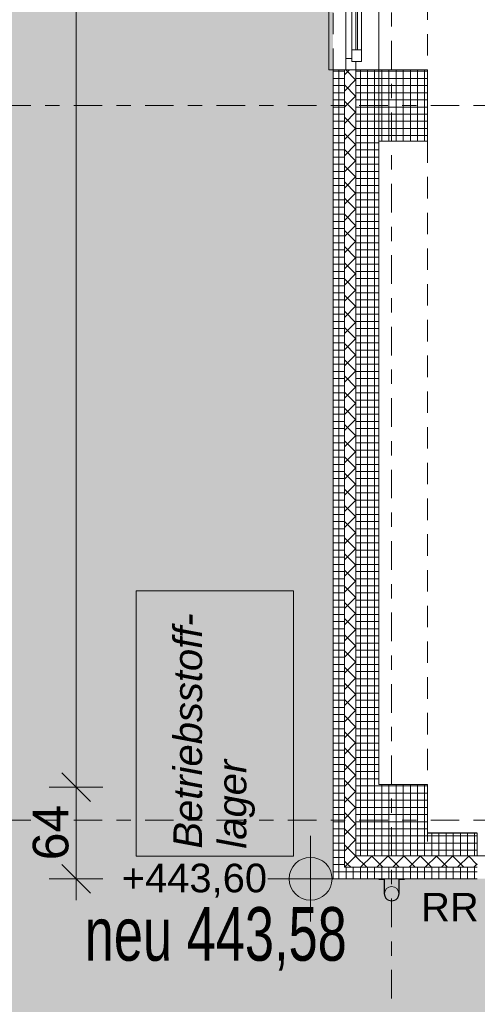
# Model space of a CAD drawing. Header units: metres. Extents: x -167 to 338, y -186 to 508.
# Tile 17 of 113: x 15.15 to 18.35, y 27.3 to 34.19. Entities that reach past the tile are written whole.
import ezdxf
from ezdxf.enums import TextEntityAlignment as Align

# ---------------------------------------------------------------- set-up
doc = ezdxf.new("R2010")
doc.units = ezdxf.units.M
doc.header["$MEASUREMENT"] = 0
for name, pattern in [('Raster', [0.4, 0.2, -0.1, 0, -0.1]), ('Strichlinie eng', [0.23, 0.15, -0.08]), ('Öffnungslinie Tür Fenster', [0.23, 0.15, -0.08])]:
    doc.linetypes.add(name, pattern=pattern)
for name, color, linetype in [('10 Stütze', 7, 'Continuous'), ('10 Wand außen', 7, 'Continuous'), ('20 Decke', 7, 'Continuous'), ('30 Dachentwässerung', 7, 'Continuous'), ('60 Gelände 2D Übersicht', 7, 'Continuous'), ('80 Raum', 7, 'Continuous'), ('90 Achsraster', 7, 'Continuous'), ('94 Genehmigungsplanung Bemaßung', 7, 'Continuous'), ('Beschriftung-Punkte', 7, 'Continuous')]:
    doc.layers.add(name, color=color, linetype=linetype)
doc.styles.add('ERSTELLTER_STIL_1', font='arial.ttf')
doc.styles.add('ERSTELLTER_STIL_2', font='arial.ttf')
doc.styles.add('ERSTELLTER_STIL_4', font='arial.ttf')
doc.styles.add('ERSTELLTER_STIL_7', font='arial.ttf', dxfattribs={"width": 0.7})
doc.dimstyles.new('ERSTELLTER_STIL__1', dxfattribs={"dimtxt": 0.25, "dimasz": 0.19, "dimexe": 0.18, "dimexo": 0.1, "dimgap": 0, "dimtad": 1, "dimtih": 1, "dimtoh": 1, "dimzin": 0, "dimdsep": 46, "dimtxsty": 'ERSTELLTER_STIL_1', "dimblk": 'ARROWHEAD_6', "dimblk1": 'ARROWHEAD_6', "dimblk2": 'ARROWHEAD_6', "dimcen": 0.09, "dimclrd": 7, "dimclre": 7, "dimclrt": 7, "dimazin": 0, "dimtfac": 1, "dimtdec": 4, "dimtmove": 0, "dimatfit": 3, "dimfxl": 1, "dimtolj": 1, "dimtzin": 0, "dimarcsym": 0})
doc.dimstyles.new('ERSTELLTER_STIL__2', dxfattribs={"dimtxt": 0.25, "dimasz": 0.19, "dimexe": 0.18, "dimexo": 0.1, "dimgap": 0, "dimtad": 1, "dimzin": 0, "dimdsep": 46, "dimtxsty": 'ERSTELLTER_STIL_1', "dimblk": 'ARROWHEAD_6', "dimblk1": 'ARROWHEAD_6', "dimblk2": 'ARROWHEAD_6', "dimcen": 0.09, "dimclrd": 7, "dimclre": 7, "dimclrt": 7, "dimazin": 0, "dimtfac": 1, "dimtdec": 4, "dimtmove": 0, "dimatfit": 3, "dimfxl": 1, "dimtolj": 1, "dimtzin": 0, "dimarcsym": 0})
pattern_1 = [(45, (27236.132094, 33357.27905), (-0.0565685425, 0.0565685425), []), (135, (27236.132094, 33357.27905), (0.0565685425, 0.0565685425), [])]
pattern_2 = [(0, (27236.132094, 33357.27905), (0, 0.05), []), (90, (27236.132094, 33357.27905), (-0.05, 0), [])]

# ---------------------------------------------------------------- blocks, each defined once
blk = doc.blocks.new('4-Flügelfenster 27_2')
at = {"layer": '10 Wand außen', "color": 7, "linetype": 'Continuous', "lineweight": 13}
for p, q in [((-2.2507, 0.16), (2.2507, 0.16)), ((-2.2507, -0.16), (-2.2507, -0.19)), ((-2.2507, -0.19), (2.2507, -0.19)), ((2.2507, -0.19), (2.2507, -0.16))]:
    blk.add_line(p, q, dxfattribs=at)
at = {"layer": '10 Wand außen', "color": 8, "linetype": 'Continuous', "lineweight": 18}
for p, q in [((-2.2507, 0), (-2.2507, 0.16)), ((2.2507, 0), (2.2507, 0.16)), ((-2.2507, -0.07), (-2.2507, 0)), ((-2.2507, -0.07), (-2.2507, 0)), ((2.2507, -0.07), (2.2507, 0)), ((2.2507, -0.07), (2.2507, 0)), ((-2.2507, -0.08), (-2.2507, -0.07)), ((-2.2507, -0.16), (-2.2507, -0.08)), ((2.2507, -0.08), (2.2507, -0.07)), ((2.2507, -0.16), (2.2507, -0.08))]:
    blk.add_line(p, q, dxfattribs=at)
at = {"layer": '10 Wand außen', "color": 7, "linetype": 'Continuous', "lineweight": 18}
for p, q in [((-2.2507, 0), (-2.1907, 0)), ((-2.1907, -0.03), (-2.1907, 0.04)), ((-2.1907, 0.04), (-2.1107, 0.04)), ((-2.1907, 0), (-2.1907, -0.03)), ((-2.1107, 0.04), (-1.1654, 0.04)), ((-2.1107, 0.04), (-2.1107, -0.03)), ((-2.1107, 0.01), (-1.1654, 0.01)), ((-1.1654, -0.03), (-1.1654, 0.04)), ((-1.1654, 0.04), (-1.1054, 0.04)), ((-1.1054, 0.04), (-1.1054, 0.005)), ((-1.1054, 0.005), (-1.1054, 0.04)), ((-1.1054, 0.04), (-1.0254, 0.04)), ((-1.1054, 0.005), (-1.0854, 0.005)), ((-1.0854, 0.005), (-1.1054, 0.005)), ((-1.0854, 0.005), (-1.0854, -0.03)), ((-1.0854, -0.03), (-1.0854, 0.005)), ((-1.0254, 0.04), (-0.07, 0.04)), ((-1.0254, 0.04), (-1.0254, -0.03)), ((-1.0254, 0.01), (-0.07, 0.01)), ((-0.07, -0.03), (-0.07, 0.04)), ((-0.07, 0.04), (0.01, 0.04)), ((0.01, 0.005), (-0.01, 0.005)), ((-0.01, 0.005), (-0.01, -0.03)), ((-0.01, -0.03), (-0.01, 0.005)), ((-0.01, 0.005), (0.01, 0.005)), ((0.01, 0.04), (0.01, 0.005)), ((0.01, 0.04), (0.07, 0.04)), ((0.01, 0.005), (0.01, 0.04)), ((0.07, 0.04), (1.0254, 0.04)), ((0.07, 0.04), (0.07, -0.03)), ((0.07, 0.01), (1.0254, 0.01)), ((1.0254, -0.03), (1.0254, 0.04)), ((1.0254, 0.04), (1.0854, 0.04)), ((1.0854, 0.04), (1.0854, 0.005)), ((1.0854, 0.005), (1.0854, 0.04)), ((1.0854, 0.04), (1.1654, 0.04)), ((1.0854, 0.005), (1.1054, 0.005)), ((1.1054, 0.005), (1.0854, 0.005)), ((1.1054, 0.005), (1.1054, -0.03)), ((1.1054, -0.03), (1.1054, 0.005)), ((1.1654, 0.04), (2.1107, 0.04)), ((1.1654, 0.04), (1.1654, -0.03)), ((1.1654, 0.01), (2.1107, 0.01)), ((2.1107, -0.03), (2.1107, 0.04)), ((2.1107, 0.04), (2.1907, 0.04)), ((2.1907, 0.04), (2.1907, -0.03)), ((2.1907, -0.03), (2.1907, 0)), ((2.1907, 0), (2.2507, 0)), ((-2.1907, -0.03), (-2.1707, -0.03)), ((-2.1107, -0.03), (-2.1907, -0.03)), ((-2.1707, -0.03), (-2.1707, -0.07)), ((-1.1654, 0), (-2.1107, 0)), ((-1.1654, -0.03), (-2.1107, -0.03)), ((-1.0854, -0.03), (-1.1654, -0.03)), ((-1.0254, -0.03), (-1.0854, -0.03)), ((-0.07, 0), (-1.0254, 0)), ((-0.07, -0.03), (-1.0254, -0.03)), ((-0.01, -0.03), (-0.07, -0.03)), ((0.07, -0.03), (-0.01, -0.03)), ((1.0254, 0), (0.07, 0)), ((1.0254, -0.03), (0.07, -0.03)), ((1.1054, -0.03), (1.0254, -0.03)), ((1.1654, -0.03), (1.1054, -0.03)), ((2.1107, 0), (1.1654, 0)), ((2.1107, -0.03), (1.1654, -0.03)), ((2.1907, -0.03), (2.1107, -0.03)), ((2.1707, -0.07), (2.1707, -0.03)), ((2.1707, -0.03), (2.1907, -0.03)), ((-2.1707, -0.07), (-2.2507, -0.07)), ((2.1707, -0.07), (-2.1707, -0.07)), ((2.2507, -0.07), (2.1707, -0.07))]:
    blk.add_line(p, q, dxfattribs=at)
at = {"layer": '10 Wand außen', "color": 7, "linetype": 'Strichlinie eng', "lineweight": 13}
blk.add_line((-2.2507, -0.16), (2.2507, -0.16), dxfattribs=at)
blk = doc.blocks.new('Standard-Rastermarker_138')
at = {"layer": '90 Achsraster', "color": 14, "linetype": 'Raster', "lineweight": 18, "true_color": 0xa80000}
blk.add_line((1, 0), (24.6809, 0), dxfattribs=at)
at = {"layer": '90 Achsraster', "color": 14, "lineweight": 18, "true_color": 0xa80000, "style": 'ERSTELLTER_STIL_2'}
for tag, p in [('AC_MarkerText_1_0', (-0.5686, -0.0686)), ('AC_MarkerText_1_1', (25.8123, -0.0686))]:
    blk.add_attdef(tag, text='', height=0.3, rotation=90, dxfattribs=at).set_placement(p, align=Align.TOP_CENTER)
blk = doc.blocks.new('Standard-Rastermarker_139')
at = {"layer": '90 Achsraster', "color": 14, "linetype": 'Raster', "lineweight": 18, "true_color": 0xa80000}
blk.add_line((1, 0), (45.4427, 0), dxfattribs=at)
at = {"layer": '90 Achsraster', "color": 14, "lineweight": 18, "true_color": 0xa80000, "style": 'ERSTELLTER_STIL_2'}
for tag, p in [('AC_MarkerText_1_0', (-0.35, 0.15)), ('AC_MarkerText_1_1', (46.7927, 0.15))]:
    blk.add_attdef(tag, text='', height=0.3, dxfattribs=at).set_placement(p, align=Align.TOP_CENTER)
blk = doc.blocks.new('Fallrohr 27')
at = {"layer": '30 Dachentwässerung', "color": 7, "linetype": 'Continuous', "lineweight": 13, "flags": 128}
for points in [[(-0.09, 0.05), (-0.0502, 0.05), (-0.0502, -0.05, 1), (0.0502, -0.05), (0.0502, 0.05), (0.09, 0.05), (0.09, 0.048), (0.052, 0.048), (0.052, -0.05, -1), (-0.052, -0.05), (-0.052, 0.048), (-0.09, 0.048)], [(-0.09, 0.05), (-0.0502, 0.05), (-0.0502, -0.05, 1), (0.0502, -0.05), (0.0502, 0.05), (0.09, 0.05), (0.09, 0.048), (0.052, 0.048), (0.052, -0.05, -1), (-0.052, -0.05), (-0.052, 0.048), (-0.09, 0.048)], [(-0.09, 0.05), (-0.0502, 0.05), (-0.0502, -0.05, 1), (0.0502, -0.05), (0.0502, 0.05), (0.09, 0.05), (0.09, 0.048), (0.052, 0.048), (0.052, -0.05, -1), (-0.052, -0.05), (-0.052, 0.048), (-0.09, 0.048)], [(0.05, -0.05, 1), (-0.05, -0.05, 1)]]:
    blk.add_lwpolyline(points, format="xyb", close=True, dxfattribs=at)
blk = doc.blocks.new('*D456', base_point=(27236.1321, 33357.279))
at = {"layer": '94 Genehmigungsplanung Bemaßung', "color": 7, "linetype": 'Continuous', "lineweight": 13}
for p, q in [((13.7853, 44.0997), (13.9853, 43.8997)), ((14.0728, 43.9997), (13.6978, 43.9997)), ((13.8853, 28.1801), (13.8853, 43.9997)), ((13.7853, 28.2801), (13.9853, 28.0801)), ((14.0728, 28.1801), (13.6978, 28.1801)), ((13.8853, 28.0301), (13.8853, 28.1801))]:
    blk.add_line(p, q, dxfattribs=at)
at = {"layer": '94 Genehmigungsplanung Bemaßung', "color": 7, "lineweight": 13, "insert": (13.8353, 35.6609), "char_height": 0.25, "attachment_point": 7, "rotation": 90, "style": 'ERSTELLTER_STIL_1'}
blk.add_mtext('\\A1;{\\pql;\\fArial|b0|i0|c0|p0;\\W1.000000;15,82}', dxfattribs=at)
blk = doc.blocks.new('ARROWHEAD_6')
at = {"color": 0, "linetype": 'Continuous', "lineweight": 0}
for p, q in [((-0.5, -0.5), (0.5, 0.5)), ((0, 0), (-1, 0))]:
    blk.add_line(p, q, dxfattribs=at)
blk = doc.blocks.new('*D488', base_point=(27236.1321, 33357.279))
at = {"layer": '94 Genehmigungsplanung Bemaßung', "color": 7, "linetype": 'Continuous', "lineweight": 13}
for p, q in [((2.3419, 25.4118), (2.3419, 25.7868)), ((17.3411, 25.4118), (17.3411, 25.7868)), ((2.4419, 25.6993), (2.2419, 25.4993)), ((17.4411, 25.6993), (17.2411, 25.4993)), ((2.1919, 25.5993), (2.3419, 25.5993)), ((2.3419, 25.5993), (17.3411, 25.5993))]:
    blk.add_line(p, q, dxfattribs=at)
at = {"layer": '94 Genehmigungsplanung Bemaßung', "color": 7, "lineweight": 13, "char_height": 0.25, "attachment_point": 7, "style": 'ERSTELLTER_STIL_1'}
for s, insert in [('\\A1;{\\pql;\\fArial|b0|i0|c0|p0;\\W1.000000;15,00}', (9.2218, 25.6493)), ('\\A1;{\\pql;\\fArial|b0|i0|c0|p0;\\W1.000000;41}', (16.8597, 25.6493))]:
    blk.add_mtext(s, dxfattribs=dict(at, insert=insert))
blk = doc.blocks.new('*D489', base_point=(27236.1321, 33357.279))
at = {"layer": '94 Genehmigungsplanung Bemaßung', "color": 7, "linetype": 'Continuous', "lineweight": 13}
for p, q in [((17.3411, 25.4118), (17.3411, 25.7868)), ((17.7511, 25.4118), (17.7511, 25.7868)), ((17.4411, 25.6993), (17.2411, 25.4993)), ((17.8511, 25.6993), (17.6511, 25.4993)), ((17.3411, 25.5993), (17.7511, 25.5993))]:
    blk.add_line(p, q, dxfattribs=at)
blk = doc.blocks.new('*D499', base_point=(27236.1321, 33357.279))
at = {"layer": '94 Genehmigungsplanung Bemaßung', "color": 7, "linetype": 'Continuous', "lineweight": 13}
for p, q in [((17.3411, 26.1165), (17.3411, 26.4915)), ((17.6611, 26.1165), (17.6611, 26.4915)), ((17.4411, 26.404), (17.2411, 26.204)), ((17.7611, 26.404), (17.5611, 26.204)), ((17.1911, 26.304), (17.3411, 26.304)), ((17.3411, 26.304), (17.6611, 26.304))]:
    blk.add_line(p, q, dxfattribs=at)
at = {"layer": '94 Genehmigungsplanung Bemaßung', "color": 7, "lineweight": 13, "insert": (16.8597, 26.354), "char_height": 0.25, "attachment_point": 7, "style": 'ERSTELLTER_STIL_1'}
blk.add_mtext('\\A1;{\\pql;\\fArial|b0|i0|c0|p0;\\W1.000000;32}', dxfattribs=at)
blk = doc.blocks.new('*D500', base_point=(27236.1321, 33357.279))
at = {"layer": '94 Genehmigungsplanung Bemaßung', "color": 7, "linetype": 'Continuous', "lineweight": 13}
for p, q in [((17.6611, 26.1165), (17.6611, 26.4915)), ((38.0011, 26.1165), (38.0011, 26.4915)), ((17.7611, 26.404), (17.5611, 26.204)), ((38.1011, 26.404), (37.9011, 26.204)), ((17.6611, 26.304), (38.0011, 26.304))]:
    blk.add_line(p, q, dxfattribs=at)
at = {"layer": '94 Genehmigungsplanung Bemaßung', "color": 7, "lineweight": 13, "char_height": 0.25, "attachment_point": 7, "style": 'ERSTELLTER_STIL_1'}
for s, insert in [('\\A1;{\\pql;\\fArial|b0|i0|c0|p0;\\W1.000000;20,34}', (27.2114, 26.354)), ('\\A1;{\\pql;\\fArial|b0|i0|c0|p0;\\W1.000000;24}', (37.5197, 26.354))]:
    blk.add_mtext(s, dxfattribs=dict(at, insert=insert))
blk = doc.blocks.new('*D508', base_point=(27236.1321, 33357.279))
at = {"layer": '94 Genehmigungsplanung Bemaßung', "color": 7, "linetype": 'Continuous', "lineweight": 13}
for p, q in [((15.4411, 28.9197), (15.6411, 28.7197)), ((15.7286, 28.8197), (15.3536, 28.8197)), ((15.5411, 28.1797), (15.5411, 28.8197)), ((15.4411, 28.2797), (15.6411, 28.0797)), ((15.7286, 28.1797), (15.3536, 28.1797)), ((15.5411, 28.0297), (15.5411, 28.1797))]:
    blk.add_line(p, q, dxfattribs=at)
at = {"layer": '94 Genehmigungsplanung Bemaßung', "color": 7, "lineweight": 13, "insert": (15.4911, 28.309), "char_height": 0.25, "attachment_point": 7, "rotation": 90, "style": 'ERSTELLTER_STIL_1'}
blk.add_mtext('\\A1;{\\pql;\\fArial|b0|i0|c0|p0;\\W1.000000;64}', dxfattribs=at)
blk = doc.blocks.new('*D509', base_point=(27236.1321, 33357.279))
at = {"layer": '94 Genehmigungsplanung Bemaßung', "color": 7, "linetype": 'Continuous', "lineweight": 13}
for p, q in [((15.4411, 43.7797), (15.6411, 43.5797)), ((15.7286, 43.6797), (15.3536, 43.6797)), ((15.5411, 28.8197), (15.5411, 43.6797)), ((15.4411, 28.9197), (15.6411, 28.7197)), ((15.7286, 28.8197), (15.3536, 28.8197))]:
    blk.add_line(p, q, dxfattribs=at)
at = {"layer": '94 Genehmigungsplanung Bemaßung', "color": 7, "lineweight": 13, "char_height": 0.25, "attachment_point": 7, "rotation": 90, "style": 'ERSTELLTER_STIL_1'}
for s, insert in [('\\A1;{\\pql;\\fArial|b0|i0|c0|p0;\\W1.000000;32}', (15.4911, 43.1983)), ('\\A1;{\\pql;\\fArial|b0|i0|c0|p0;\\W1.000000;14,86}', (15.4911, 35.63))]:
    blk.add_mtext(s, dxfattribs=dict(at, insert=insert))
blk = doc.blocks.new('*D511', base_point=(27236.1321, 33357.279))
at = {"layer": '94 Genehmigungsplanung Bemaßung', "color": 7, "linetype": 'Continuous', "lineweight": 13}
for p, q in [((14.6411, 28.6897), (14.8411, 28.4897)), ((14.9286, 28.5897), (14.5536, 28.5897)), ((14.7411, 28.1801), (14.7411, 28.5897)), ((14.6411, 28.2801), (14.8411, 28.0801)), ((14.9286, 28.1801), (14.5536, 28.1801)), ((14.7411, 28.0301), (14.7411, 28.1801))]:
    blk.add_line(p, q, dxfattribs=at)
at = {"layer": '94 Genehmigungsplanung Bemaßung', "color": 7, "lineweight": 13, "insert": (14.6911, 27.6987), "char_height": 0.25, "attachment_point": 7, "rotation": 90, "style": 'ERSTELLTER_STIL_1'}
blk.add_mtext('\\A1;{\\pql;\\fArial|b0|i0|c0|p0;\\W1.000000;41}', dxfattribs=at)
blk = doc.blocks.new('*D560', base_point=(27236.1321, 33357.279))
at = {"layer": '94 Genehmigungsplanung Bemaßung', "color": 7, "linetype": 'Continuous', "lineweight": 13}
for p, q in [((18.8153, 40.8397), (18.8153, 40.9897)), ((18.9153, 40.7397), (18.7153, 40.9397)), ((19.0028, 40.8397), (18.6278, 40.8397)), ((18.8153, 28.3397), (18.8153, 40.8397)), ((18.7153, 28.4397), (18.9153, 28.2397)), ((19.0028, 28.3397), (18.6278, 28.3397)), ((18.8153, 28.1897), (18.8153, 28.3397))]:
    blk.add_line(p, q, dxfattribs=at)
at = {"layer": '94 Genehmigungsplanung Bemaßung', "color": 7, "lineweight": 13, "insert": (18.7653, 34.1607), "char_height": 0.25, "attachment_point": 7, "rotation": 90, "style": 'ERSTELLTER_STIL_1'}
blk.add_mtext('\\A1;{\\pql;\\fArial|b0|i0|c0|p0;\\W1.000000;12,50}', dxfattribs=at)

msp = doc.modelspace()

# ---------------------------------------------------------------- hatches: boundary and pattern name
at = {"layer": '10 Stütze', "linetype": 'Continuous', "lineweight": 18}
h = msp.add_hatch(dxfattribs=at)
h.set_pattern_fill('Beton__Fertigteil_Stütze_B9', color=8, style=0, pattern_type=2)
h.set_pattern_definition(pattern_2)
h.paths.add_polyline_path([(18.0011, 33.8397), (17.6611, 33.8397), (17.6611, 33.3397), (18.0011, 33.3397)])
h = msp.add_hatch(dxfattribs=at)
h.set_pattern_fill('Beton__Fertigteil_Träger_1D', color=8, style=0, pattern_type=2)
h.set_pattern_definition(pattern_2)
h.paths.add_polyline_path([(17.5011, 28.8397), (17.5011, 28.5001), (17.6611, 28.5001), (17.6611, 28.8397)])
h = msp.add_hatch(dxfattribs=at)
h.set_pattern_fill('Beton__Fertigteil_Träger_1D', color=8, style=0, pattern_type=2)
h.set_pattern_definition(pattern_2)
h.paths.add_polyline_path([(18.0011, 28.8397), (17.6611, 28.8397), (17.6611, 28.5001), (18.0011, 28.5001)])
h = msp.add_hatch(dxfattribs=at)
h.set_pattern_fill('Beton__Fertigteil_Träger_1D', color=8, style=0, pattern_type=2)
h.set_pattern_definition(pattern_2)
h.paths.add_polyline_path([(17.6611, 28.5001), (17.5011, 28.3401), (17.6611, 28.3401)])
h = msp.add_hatch(dxfattribs=at)
h.set_pattern_fill('Beton__Fertigteil_Träger_1D', color=8, style=0, pattern_type=2)
h.set_pattern_definition(pattern_2)
h.paths.add_polyline_path([(17.5011, 28.5001), (17.5011, 28.3401), (17.6611, 28.5001)])
h = msp.add_hatch(dxfattribs=at)
h.set_pattern_fill('Beton__Fertigteil_Träger_1D', color=8, style=0, pattern_type=2)
h.set_pattern_definition(pattern_2)
h.paths.add_polyline_path([(17.6611, 28.5001), (17.6611, 28.3401), (18.0011, 28.3401), (18.0011, 28.5001)])
h = msp.add_hatch(dxfattribs=at)
h.set_pattern_fill('Beton__Fertigteil_Träger_1D', color=8, style=0, pattern_type=2)
h.set_pattern_definition(pattern_2)
h.paths.add_polyline_path([(17.5011, 28.3397), (18.0011, 28.3397), (18.0011, 28.3401), (17.6611, 28.3401), (17.5011, 28.3401)])
at = {"layer": '10 Wand außen', "linetype": 'Continuous', "lineweight": 18}
h = msp.add_hatch(dxfattribs=at)
h.set_pattern_fill('Beton__Fertigteil_Träger_1D', color=8, style=0, pattern_type=2)
h.set_pattern_definition(pattern_2)
h.paths.add_polyline_path([(17.3411, 28.2601), (17.4211, 28.2601), (17.4211, 33.8383), (17.3411, 33.8383)])
h = msp.add_hatch(dxfattribs=at)
h.set_pattern_fill('Dämmung__hart_1_0001', color=8, style=0, pattern_type=2)
h.set_pattern_definition([(315, (27236.132094, 33357.27905), (0.0565685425, 0.0565685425), []), (45, (27236.132094, 33357.27905), (-0.0565685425, 0.0565685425), [])])
h.paths.add_polyline_path([(17.4311, 33.8383), (17.4211, 33.8383), (17.4211, 28.3401), (17.5011, 28.3401), (17.5011, 33.8383)])
h = msp.add_hatch(dxfattribs=at)
h.set_pattern_fill('Beton__Fertigteil_Träger_1D', color=8, style=0, pattern_type=2)
h.set_pattern_definition(pattern_2)
h.paths.add_polyline_path([(17.5011, 28.8397), (17.6611, 28.8397), (17.6611, 33.8383), (17.5011, 33.8383)])
h = msp.add_hatch(dxfattribs=at)
h.set_pattern_fill('Beton__Fertigteil_Träger_1D', color=8, style=0, pattern_type=2)
h.set_pattern_definition(pattern_2)
h.paths.add_polyline_path([(18.0011, 28.3401), (18.3511, 28.3401), (18.3511, 28.5001), (18.0011, 28.5001)])
h = msp.add_hatch(dxfattribs=at)
h.set_pattern_fill('Dämmung__hart_1_0001', color=8, style=0, pattern_type=2)
h.set_pattern_definition(pattern_1)
h.paths.add_polyline_path([(17.4211, 28.3401), (17.4211, 28.2601), (17.5011, 28.3401)])
h = msp.add_hatch(dxfattribs=at)
h.set_pattern_fill('Dämmung__hart_1_0001', color=8, style=0, pattern_type=2)
h.set_pattern_definition(pattern_1)
h.paths.add_polyline_path([(17.5011, 28.3401), (17.4211, 28.2601), (17.5011, 28.2601)])
h = msp.add_hatch(dxfattribs=at)
h.set_pattern_fill('Dämmung__hart_1_0001', color=8, style=0, pattern_type=2)
h.set_pattern_definition(pattern_1)
h.paths.add_polyline_path([(17.5011, 28.2601), (18.3511, 28.2601), (18.3511, 28.3401), (18.0011, 28.3401), (18.0011, 28.3397), (17.5011, 28.3397)])
h = msp.add_hatch(dxfattribs=at)
h.set_pattern_fill('Beton__Fertigteil_Träger_1D', color=8, style=0, pattern_type=2)
h.set_pattern_definition(pattern_2)
h.paths.add_polyline_path([(17.3411, 28.2601), (17.3411, 28.1801), (17.4211, 28.2601)])
h = msp.add_hatch(dxfattribs=at)
h.set_pattern_fill('Beton__Fertigteil_Träger_1D', color=8, style=0, pattern_type=2)
h.set_pattern_definition(pattern_2)
h.paths.add_polyline_path([(17.4211, 28.2601), (17.3411, 28.1801), (17.4211, 28.1801)])
h = msp.add_hatch(dxfattribs=at)
h.set_pattern_fill('Beton__Fertigteil_Träger_1D', color=8, style=0, pattern_type=2)
h.set_pattern_definition(pattern_2)
h.paths.add_polyline_path([(18.3511, 28.2601), (17.4211, 28.2601), (17.4211, 28.1801), (18.3511, 28.1801)])
at = {"layer": '60 Gelände 2D Übersicht', "linetype": 'Continuous', "lineweight": 18, "true_color": 0x6d7e00}
h = msp.add_hatch(color=66, dxfattribs=at)
h.paths.add_polyline_path([(2.3179, 59.5109), (2.3419, 13.0655), (6.996, 12.563), (17.3527, 12.5738), (17.3411, 24.6258), (15.3411, 24.6258), (15.3411, 30.4666), (17.3411, 30.4666), (17.3411, 43.9997)])
h.paths.add_polyline_path([(5.3852, 43.1801), (8.8852, 43.1801), (8.8852, 28.1801), (5.3852, 28.1801)], flags=0)
at = {"layer": '60 Gelände 2D Übersicht', "linetype": 'Continuous', "lineweight": 0, "true_color": 0xebebeb}
msp.add_hatch(color=7, dxfattribs=at).paths.add_polyline_path([(17.3411, 12.3846), (17.35, 16.2798), (17.3411, 24.6258), (15.3411, 24.6258), (15.3411, 30.4666), (17.3411, 30.4666), (17.3411, 28.1801), (38.1469, 28.1799), (38.1469, 25.1797), (40.1468, 25.1797), (40.1468, 19.3451), (38.0933, 13.7209), (38.0612, 11.4931, 0.186662), (39.1513, 10.2903), (14.5008, 10.2435, 0.216802)])
at = {"layer": '94 Genehmigungsplanung Bemaßung', "linetype": 'Continuous', "lineweight": 13}
for points in [[(17.1837, 28.1797), (17.3337, 28.1797), (17.3223, 28.2371), (17.2898, 28.2857), (17.2411, 28.3183), (17.1837, 28.3297)], [(17.1837, 28.1797), (17.0337, 28.1797), (17.0451, 28.1223), (17.0776, 28.0736), (17.1263, 28.0411), (17.1837, 28.0297)]]:
    msp.add_hatch(color=7, dxfattribs=at).paths.add_polyline_path(points)

# ---------------------------------------------------------------- linework, layer by layer
at = {"layer": '10 Stütze', "color": 7, "linetype": 'Continuous', "lineweight": 13, "flags": 128}
for points in [[(17.6611, 33.3397), (18.0011, 33.3397), (18.0011, 33.8397), (17.6611, 33.8397)], [(17.5011, 28.8397), (17.5011, 28.5001)], [(18.0011, 28.5001), (18.0011, 28.8397), (17.6611, 28.8397)], [(17.5011, 28.5001), (17.5011, 28.3401)], [(17.5011, 28.3401), (17.5011, 28.3397), (18.0011, 28.3397), (18.0011, 28.3401)]]:
    msp.add_lwpolyline(points, dxfattribs=at)
at = {"layer": '10 Wand außen', "color": 8, "linetype": 'Continuous', "lineweight": 18}
for p, q in [((17.3411, 33.8383), (17.4211, 33.8383)), ((17.4211, 33.8383), (17.4311, 33.8383)), ((17.4311, 33.8383), (17.5011, 33.8383)), ((17.5011, 33.8383), (17.6611, 33.8383))]:
    msp.add_line(p, q, dxfattribs=at)
at = {"layer": '10 Wand außen', "color": 7, "linetype": 'Continuous', "lineweight": 13}
for p, q in [((17.4211, 28.3401), (17.4211, 33.8383)), ((17.5011, 28.8397), (17.5011, 33.8383)), ((17.4211, 28.3401), (17.4211, 28.2601)), ((17.4211, 28.3401), (17.4211, 28.2601)), ((18.3511, 28.3401), (18.0011, 28.3401)), ((18.3511, 28.2601), (17.4211, 28.2601))]:
    msp.add_line(p, q, dxfattribs=at)
at = {"layer": '10 Wand außen', "color": 7, "linetype": 'Continuous', "lineweight": 13, "flags": 128}
for points in [[(17.3411, 33.8383), (17.3411, 28.2601)], [(17.6611, 28.8397), (17.6611, 33.8383)], [(18.3511, 28.5001), (18.0011, 28.5001)], [(17.3411, 28.1801), (18.3511, 28.1801)]]:
    msp.add_lwpolyline(points, dxfattribs=at)
at = {"layer": '10 Wand außen', "color": 8, "linetype": 'Continuous', "lineweight": 18, "flags": 128}
msp.add_lwpolyline([(17.3411, 28.1801), (17.3411, 28.2601)], dxfattribs=at)
at = {"layer": '20 Decke', "color": 7, "linetype": 'Continuous', "lineweight": 13, "flags": 128}
msp.add_lwpolyline([(17.6611, 43.3397), (17.6611, 38.8397), (18.0011, 38.8397), (18.0011, 38.3397), (17.6611, 38.3397), (17.6611, 33.8397), (18.0011, 33.8397), (18.0011, 33.3397), (17.6611, 33.3397), (17.6611, 28.8397), (18.0011, 28.8397), (18.0011, 28.4997), (18.3511, 28.4997), (18.3511, 28.3397), (22.1511, 28.3397), (22.1511, 28.4997), (22.5011, 28.4997), (22.5011, 28.8397), (23.0011, 28.8397)], dxfattribs=at)
msp.add_lwpolyline([(15.963, 28.3369), (17.063, 28.3369), (17.063, 30.1943), (15.963, 30.1943)], close=True, dxfattribs=at)
at = {"layer": '80 Raum', "color": 7, "linetype": 'Öffnungslinie Tür Fenster', "lineweight": 13, "flags": 128}
msp.add_lwpolyline([(18.0011, 28.3397), (22.5011, 28.3397), (22.5011, 40.8397), (18.0011, 40.8397)], close=True, dxfattribs=at)
at = {"layer": '94 Genehmigungsplanung Bemaßung', "color": 7, "linetype": 'Continuous', "lineweight": 13}
for p, q in [((17.1837, 27.8797), (17.1837, 28.4797)), ((16.8837, 28.1797), (17.4837, 28.1797))]:
    msp.add_line(p, q, dxfattribs=at)
msp.add_circle((17.1837, 28.1797), 0.15, dxfattribs=at)

# ---------------------------------------------------------------- block references
at = {"layer": '10 Wand außen', "color": 7, "linetype": 'Continuous', "lineweight": 18, "xscale": -1, "rotation": 270}
msp.add_blockref('4-Flügelfenster 27_2', (17.5011, 36.089), dxfattribs=at)
at = {"layer": '30 Dachentwässerung', "color": 7, "linetype": 'Continuous', "lineweight": 13, "xscale": -1}
msp.add_blockref('Fallrohr 27', (17.7511, 28.1257), dxfattribs=at)
at = {"layer": '90 Achsraster', "color": 7, "linetype": 'Continuous', "lineweight": 18, "rotation": 270}
msp.add_blockref('Standard-Rastermarker_138', (17.7511, 47.5416), dxfattribs=at)
at = {"layer": '90 Achsraster', "color": 7, "linetype": 'Continuous', "lineweight": 18}
for p in [(13.5244, 33.5897), (13.5244, 28.5897)]:
    msp.add_blockref('Standard-Rastermarker_139', p, dxfattribs=at)

# ---------------------------------------------------------------- texts
at = {"layer": '10 Wand außen', "color": 7, "linetype": 'Continuous', "lineweight": 13, "insert": (16.2232, 28.3907), "char_height": 0.2, "attachment_point": 1, "rotation": 90, "line_spacing_factor": 0.930903, "style": 'ERSTELLTER_STIL_4'}
msp.add_mtext('\\A1;{\\pql;\\fArial|b0|i1|c0|p0;\\W1.000000;Betriebsstoff-\\P\\pql;\\fArial|b0|i1|c0|p0;\\W1.000000;lager}', dxfattribs=at)
at = {"layer": '10 Wand außen', "color": 7, "linetype": 'Continuous', "lineweight": 13, "insert": (17.9576, 28.0811), "char_height": 0.2, "attachment_point": 1, "style": 'ERSTELLTER_STIL_1'}
msp.add_mtext('\\A1;{\\pql;\\fArial|b0|i0|c0|p0;\\W1.000000;RR}', dxfattribs=at)
at = {"layer": '94 Genehmigungsplanung Bemaßung', "color": 7, "lineweight": 13, "insert": (15.861, 28.0479), "char_height": 0.2, "attachment_point": 7, "style": 'ERSTELLTER_STIL_1'}
msp.add_mtext('\\A1;{\\pql;\\fArial|b0|i0|c0|p0;\\W1.000000;+443,60}', dxfattribs=at)
at = {"layer": 'Beschriftung-Punkte', "color": 1, "linetype": 'Continuous', "lineweight": 18, "true_color": 0xf50000, "insert": (15.4999, 27.9813), "char_height": 0.375, "attachment_point": 1, "rotation": 0.00005, "style": 'ERSTELLTER_STIL_7'}
msp.add_mtext('\\A1;{\\pql;\\fArial|b0|i0|c0|p0;\\W0.700000; neu 443,5\\fArial|b0|i0|c0|p0;\\W0.700000;8\\fArial|b0|i0|c0|p0;\\W0.700000; }', dxfattribs=at)

# ---------------------------------------------------------------- dimensions: what is measured, and where the dimension line sits
at = {"layer": '94 Genehmigungsplanung Bemaßung', "color": 7, "linetype": 'Continuous', "lineweight": 13}
for base, p1, p2, picture, middle in [((13.8853, 43.9997), (17.3411, 28.1801), (17.3411, 43.9997), '*D456', (13.7103, 36.0797)), ((15.5411, 43.6797), (18.0011, 28.8197), (27.7039, 43.6797), '*D509', (15.3661, 36.0488)), ((18.8153, 40.8397), (18.3511, 28.3397), (18.0011, 40.8397), '*D560', (18.6403, 34.5795)), ((15.5411, 28.8197), (47.9568, 28.1797), (18.0011, 28.8197), '*D508', (15.3661, 28.4993)), ((14.7411, 28.5897), (17.3411, 28.1801), (13.1744, 28.5897), '*D511', (14.5661, 27.889))]:
    dim = msp.add_linear_dim(base=base, p1=p1, p2=p2, angle=90, dimstyle='ERSTELLTER_STIL__2', dxfattribs=at)
    dim.commit()
    dim.dimension.update_dxf_attribs({"geometry": picture, "text_midpoint": middle, "dimtype": 160, "text_rotation": 90})
for base, p1, p2, picture, middle in [((17.6611, 26.304), (17.3411, 36.0899), (17.6611, 36.0899), '*D499', (17.05, 26.479)), ((38.0011, 26.304), (17.6611, 36.0899), (38.0011, 36.0897), '*D500', (27.6302, 26.479)), ((17.3411, 25.5993), (2.3419, 13.0655), (17.3411, 28.1801), '*D488', (9.6406, 25.7743)), ((17.7511, 25.5993), (17.3411, 28.1801), (17.7511, 21.5108), '*D489', (17.05, 25.7743))]:
    dim = msp.add_linear_dim(base=base, p1=p1, p2=p2, dimstyle='ERSTELLTER_STIL__1', dxfattribs=at)
    dim.commit()
    dim.dimension.update_dxf_attribs({"geometry": picture, "text_midpoint": middle, "dimtype": 160})

doc.saveas('drawing.dxf')
